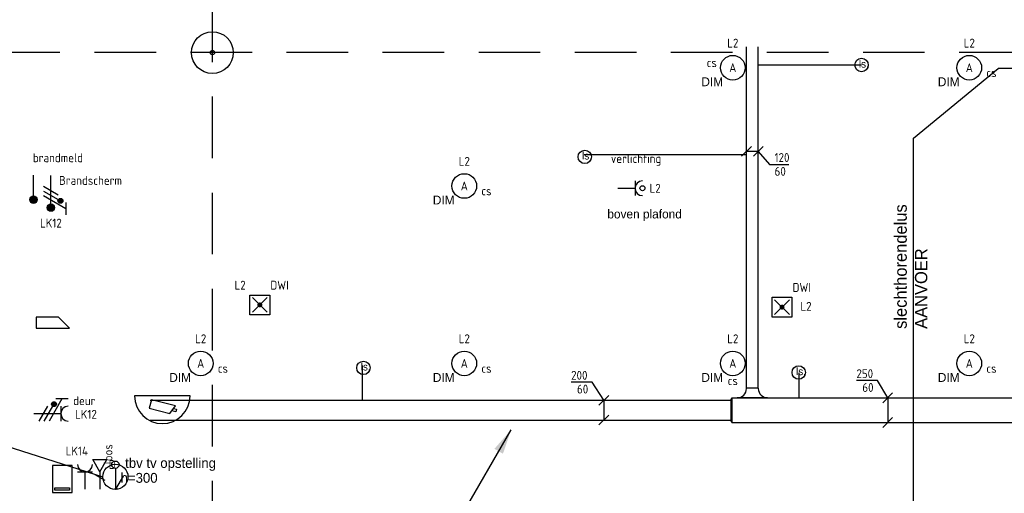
# Model space of a CAD drawing. Header units: millimetres. Extents: x -28157 to 193371, y -2151 to 171990.
# Tile 26 of 31: x 101482 to 111474, y 67493 to 72298. Entities that reach past the tile are written whole.
import ezdxf
from ezdxf.enums import TextEntityAlignment as Align

# ---------------------------------------------------------------- set-up
doc = ezdxf.new("R2010")
doc.units = ezdxf.units.MM
doc.header["$LTSCALE"] = 50
doc.linetypes.add('2322122_a', pattern=[19.5, 12.5, -7])
doc.layers.get('0').update_dxf_attribs({"linetype": 'CONTINUOUS'})
for name, color, linetype in [('BL$2----', 7, 'CONTINUOUS'), ('BL$9----', 7, 'CONTINUOUS'), ('EL6131--_KG_D', 6, 'CONTINUOUS'), ('EL6222--', 20, 'CONTINUOUS'), ('EL6311--', 20, 'CONTINUOUS'), ('EL6321--', 3, 'CONTINUOUS'), ('EL6441--', 3, 'CONTINUOUS'), ('EL6522--', 3, 'CONTINUOUS'), ('EL6524--', 3, 'CONTINUOUS'), ('EM6131--_KG', 7, 'CONTINUOUS'), ('Inter Visual Systems Leidingen boven plafond tbv. AV', 5, 'CONTINUOUS'), ('Inter Visual Systems Vloerleidingen tbv. Slechthorendenlus', 5, 'CONTINUOUS'), ('Inter Visual Systems Voorzieningen E', 5, 'CONTINUOUS'), ('Sparingen Heegt', 6, 'CONTINUOUS'), ('WL570---_RETOUR_D', 140, 'CONTINUOUS')]:
    doc.layers.add(name, color=color, linetype=linetype)
doc.layers.add('Referentiepunt', color=253, linetype='CONTINUOUS', plot=False)
doc.styles.add('BURO-012', font='BUROFONT.shx', dxfattribs={"height": 120})
doc.styles.add('buro-018', font='BUROFONT.shx', dxfattribs={"height": 180})
doc.styles.add('STABICAD-018', font='ISOCP.SHX', dxfattribs={"height": 90})

# ---------------------------------------------------------------- blocks, each defined once
blk = doc.blocks.new('E00463')
at = {"color": 0, "linetype": 'Continuous'}
for p, q in [((2, 6.5), (-2, 6.5)), ((-2, 6.5), (-2, 1)), ((-1.5, 6), (1.5, 6)), ((-1.5, 5.5), (-1.5, 6)), ((1.5, 6), (1.5, 5.5)), ((2, 1), (2, 6.5)), ((1.5, 5.5), (-1.5, 5.5)), ((-2, 1), (2, 1))]:
    blk.add_line(p, q, dxfattribs=at)
at = {"color": 0, "linetype": 'Continuous', "style": 'STABICAD-018'}
blk.add_attdef('SECURITY_PANEL', text='', height=1.8, dxfattribs=at).set_placement((0, 10), align=Align.CENTER)
for tag, p in [('TEXT1', (0, 9)), ('ARTICLECODE', (0, 0))]:
    blk.add_attdef(tag, text='', height=1.8, dxfattribs=at).set_placement(p, align=Align.MIDDLE)
blk = doc.blocks.new('VB662DAL')
at = {"color": 0, "linetype": 'Continuous'}
for points in [[(-3.38, 3.25), (-3.38, 1), (3.38, 1)], [(1.12, 3.25), (-3.38, 3.25)], [(1.12, 3.25), (3.38, 1)]]:
    blk.add_lwpolyline(points, dxfattribs=at)
at = {"color": 0, "linetype": 'Continuous', "style": 'STABICAD-018'}
blk.add_attdef('SECURITY_PANEL', text='', height=1.8, dxfattribs=at).set_placement((0, 12.12), align=Align.CENTER)
for tag, p in [('TEXT1', (0, 5.75)), ('ARTICLECODE', (0, 2.12))]:
    blk.add_attdef(tag, text='', height=1.8, dxfattribs=at).set_placement(p, align=Align.MIDDLE)
blk = doc.blocks.new('111304')
at = {"color": 0, "linetype": 'Continuous'}
for p, q in [((-1.5, 4.5), (1.5, 4.5)), ((0, 1), (0, 4.5))]:
    blk.add_line(p, q, dxfattribs=at)
blk.add_arc((0, 6), 1.5, 180, 0, dxfattribs=at)
at = {"color": 0, "linetype": 'Continuous', "style": 'buro-018'}
for tag, p in [('PANEL', (0, 11.5)), ('CIRCUIT', (0, 8.5)), ('SUBCIRCUIT', (4.5, 8.5))]:
    blk.add_attdef(tag, text='', height=1.8, dxfattribs=at).set_placement(p, align=Align.MIDDLE)
at = {"color": 0, "linetype": 'Continuous', "style": 'buro-018', "flags": 1}
for tag, p in [('POWERCODE', (13, 8.5)), ('ARTICLECODE', (0, 0))]:
    blk.add_attdef(tag, text='', height=1.8, dxfattribs=at).set_placement(p, align=Align.MIDDLE)
blk = doc.blocks.new('*U414')
at = {"color": 0, "linetype": 'Continuous'}
for p, q in [((0, 100, -2730), (5892.4, 100, -2730)), ((0, -100, -2730), (5892.4, -100, -2730))]:
    blk.add_line(p, q, dxfattribs=at)
at = {"layer": 'Sparingen Heegt', "color": 2, "style": 'BURO-012'}
for tag, p in [('SECTIONCODE', (105752.6, 68486.3, 2730)), ('POSITIONCODE', (105752.6, 68486.3, 2730)), ('ELEMENTCODE', (102806.9, 68336.3, 2730))]:
    blk.add_attdef(tag, p, '', height=2, dxfattribs=at)
at = {"layer": 'Sparingen Heegt', "style": 'BURO-012'}
blk.add_attdef('CODE', (102806.9, 68336.3, 2730), '', height=1.8, dxfattribs=at)
blk = doc.blocks.new('*U410')
at = {"color": 0, "linetype": 'Continuous'}
for p, q in [((0, 125, -2730), (3525.1, 125, -2730)), ((0, -125, -2730), (3525.1, -125, -2730))]:
    blk.add_line(p, q, dxfattribs=at)
at = {"layer": 'Sparingen Heegt', "color": 2, "style": 'BURO-012'}
for tag, p in [('SECTIONCODE', (108783.6, 68486.3, 2730)), ('POSITIONCODE', (108783.6, 68486.3, 2730)), ('ELEMENTCODE', (108709.4, 68336.3, 2730))]:
    blk.add_attdef(tag, p, '', height=2, dxfattribs=at)
at = {"layer": 'Sparingen Heegt', "style": 'BURO-012'}
blk.add_attdef('CODE', (108709.4, 68336.3, 2730), '', height=1.8, dxfattribs=at)
blk = doc.blocks.new('VB660VDC')
at = {"color": 0, "linetype": 'Continuous'}
for p, q in [((-2.86, 3.7), (-2.72, 4.22)), ((-2.72, 4.22), (-1.92, 4.02)), ((-1.52, 4.57), (-2.66, 3)), ((2.66, 3.5), (-1.52, 4.57)), ((-2.26, 3.55), (-2.86, 3.7)), ((-2.66, 3), (2.22, 1.76)), ((2.22, 1.76), (2.66, 3.5)), ((-5.62, 1), (5.62, 1))]:
    blk.add_line(p, q, dxfattribs=at)
blk.add_arc((0, 1), 5.62, 0, 180, dxfattribs=at)
at = {"color": 0, "linetype": 'Continuous', "style": 'STABICAD-018'}
blk.add_attdef('SECURITY_PANEL', text='', height=1.8, dxfattribs=at).set_placement((0, 13.25), align=Align.CENTER)
for tag, p in [('TEXT1', (0, 8)), ('ARTICLECODE', (0, 3.25))]:
    blk.add_attdef(tag, text='', height=1.8, dxfattribs=at).set_placement(p, align=Align.MIDDLE)
blk = doc.blocks.new('E00078')
at = {"color": 0, "linetype": 'Continuous'}
for p, q in [((-3, 6.48), (-3, 8.98)), ((-3, 7.73), (1.5, 5.13)), ((0, 6.75), (0, 1)), ((1.5, 4.13), (-1.5, 5.87)), ((1.5, 3.13), (-1.5, 4.87))]:
    blk.add_line(p, q, dxfattribs=at)
for points, const_width in [([(-0.38, 7.5, 1), (0.38, 7.5, 1)], 0.75), ([(-2.18, 6.12, 1), (-1.68, 6.12, 1)], 0.5)]:
    blk.add_lwpolyline(points, format="xyb", close=True, dxfattribs=dict(at, const_width=const_width))
for centre, radius in [((0, 7.5), 0.75), ((-1.93, 6.12), 0.5)]:
    blk.add_circle(centre, radius, dxfattribs=at)
at = {"color": 0, "linetype": 'Continuous', "style": 'STABICAD-018'}
for tag, p in [('PANEL', (0, 14)), ('CIRCUIT', (0, 11)), ('SUBCIRCUIT', (4.5, 11)), ('ARTICLECODE', (0, 0))]:
    blk.add_attdef(tag, text='', height=1.8, dxfattribs=at).set_placement(p, align=Align.MIDDLE)
at = {"color": 0, "linetype": 'Continuous', "style": 'STABICAD-018', "flags": 1}
blk.add_attdef('POWERCODE', text='', height=1.8, dxfattribs=at).set_placement((13, 11), align=Align.MIDDLE)
blk = doc.blocks.new('E00416')
at = {"color": 0, "linetype": 'Continuous'}
for p, q in [((-3, 7.98), (-3, 5.48)), ((-3, 6.73), (1.5, 4.13)), ((-1.5, 6.5), (1.5, 6.5)), ((0, 1), (0, 6.5)), ((1.5, 3.13), (-1.5, 4.87)), ((1.5, 2.13), (-1.5, 3.87))]:
    blk.add_line(p, q, dxfattribs=at)
at = {"color": 0, "linetype": 'Continuous', "const_width": 0.5}
blk.add_lwpolyline([(-1.68, 5.12, 1), (-2.18, 5.12, 1)], format="xyb", close=True, dxfattribs=at)
at = {"color": 0, "linetype": 'Continuous'}
blk.add_circle((-1.93, 5.12), 0.5, dxfattribs=at)
blk.add_arc((0, 8), 1.5, 180, 0, dxfattribs=at)
at = {"color": 0, "linetype": 'Continuous', "style": 'STABICAD-018'}
for tag, p in [('PANEL', (0, 13)), ('CIRCUIT', (0, 10)), ('SUBCIRCUIT', (4.5, 10)), ('ARTICLECODE', (0, 0))]:
    blk.add_attdef(tag, text='', height=1.8, dxfattribs=at).set_placement(p, align=Align.MIDDLE)
at = {"color": 0, "linetype": 'Continuous', "style": 'STABICAD-018', "flags": 1}
blk.add_attdef('POWERCODE', text='', height=1.8, dxfattribs=at).set_placement((13, 10), align=Align.MIDDLE)
blk = doc.blocks.new('*U101')
at = {"linetype": 'Continuous'}
for color, points in [(0, [(-30, -125), (30, -125), (30, 125), (17.4, -72.5)]), (256, [(-650, -1125.8), (-568.3, -884.3), (-481.7, -934.3)])]:
    blk.add_hatch(color=color, dxfattribs=at).paths.add_polyline_path(points, flags=0)
at = {"color": 0, "linetype": 'Continuous'}
for p, q in [((-30, 125, -2730), (30, 125, -2730)), ((-30, -125, -2730), (-30, 125, -2730)), ((30, 125, -2730), (30, -125, -2730)), ((30, -125, -2730), (-30, -125, -2730))]:
    blk.add_line(p, q, dxfattribs=at)
at = {"linetype": 'Continuous'}
for p, q in [((-30, 125, -2730), (-30, 0, -2730)), ((0, 0, -2730), (-650, -1125.8, -2730)), ((-30, -125, -2730), (-30, 0, -2730))]:
    blk.add_line(p, q, dxfattribs=at)
blk = doc.blocks.new('*U413')
at = {"color": 0, "linetype": 'Continuous'}
for p, q in [((0, 60, -2730), (3462.8, 60, -2730)), ((0, -60, -2730), (3462.8, -60, -2730))]:
    blk.add_line(p, q, dxfattribs=at)
at = {"layer": 'Sparingen Heegt', "color": 2, "style": 'BURO-012'}
for tag, p in [('SECTIONCODE', (108767.8, 70292.2, 2730)), ('POSITIONCODE', (108767.8, 70292.2, 2730)), ('ELEMENTCODE', (108917.8, 68561.3, 2730))]:
    blk.add_attdef(tag, p, '', height=2, dxfattribs=at)
at = {"layer": 'Sparingen Heegt', "style": 'BURO-012'}
blk.add_attdef('CODE', (108917.8, 68561.3, 2730), '', height=1.8, dxfattribs=at)
blk = doc.blocks.new('1115B3')
at = {"color": 0, "linetype": 'Continuous'}
blk.add_circle((0, 3.5), 2.5, dxfattribs=at)
at = {"color": 0, "linetype": 'Continuous', "style": 'STABICAD-018'}
for tag, p in [('PANEL', (0, 11.5)), ('CIRCUIT', (0, 8.5)), ('SUBCIRCUIT', (4.5, 8.5)), ('LIGHTFIXTURECODE', (0, 3.5)), ('SWITCHCODE', (4.5, 2.5))]:
    blk.add_attdef(tag, text='', height=1.8, dxfattribs=at).set_placement(p, align=Align.MIDDLE)
blk = doc.blocks.new('111512')
at = {"color": 0, "linetype": 'Continuous'}
for p, q in [((-2, 2), (2, 2)), ((-2, -2), (-2, 2)), ((2, 2), (2, -2)), ((-1.5, -1.5), (1.5, 1.5)), ((1.5, -1.5), (-1.5, 1.5)), ((2, -2), (-2, -2))]:
    blk.add_line(p, q, dxfattribs=at)
at = {"color": 0, "linetype": 'Continuous', "const_width": 0.5}
blk.add_lwpolyline([(-0.25, 0, 1), (0.25, 0, 1)], format="xyb", close=True, dxfattribs=at)
at = {"color": 0, "linetype": 'Continuous', "style": 'buro-018'}
for tag, p in [('PANEL', (0, 11.17)), ('CIRCUIT', (0, 8.17)), ('SUBCIRCUIT', (4.5, 8.17)), ('LIGHTFIXTURECODE', (0, 4))]:
    blk.add_attdef(tag, text='', height=1.8, dxfattribs=at).set_placement(p, align=Align.MIDDLE)
blk = doc.blocks.new('*U412')
at = {"color": 0, "linetype": 'Continuous'}
for p, q in [((0, 125, -2730), (10, 100, -2730)), ((0, -125, -2730), (0, 125, -2730)), ((10, -100, -2730), (10, 100, -2730)), ((10, -100, -2730), (0, -125, -2730))]:
    blk.add_line(p, q, dxfattribs=at)
at = {"layer": 'Sparingen Heegt', "color": 2, "style": 'BURO-012'}
for tag in ['SECTIONCODE', 'ELEMENTCODE', 'POSITIONCODE']:
    blk.add_attdef(tag, (108709.4, 68336.3, 2730), '', height=2, dxfattribs=at)
at = {"layer": 'Sparingen Heegt', "style": 'BURO-012'}
blk.add_attdef('CODE', (108709.4, 68336.3, 2730), '', height=1.8, dxfattribs=at)
blk = doc.blocks.new('*U411')
at = {"color": 0, "linetype": 'Continuous'}
for p, q in [((0, -155, -2730), (0, 155, -2730)), ((100, 60, -2730), (95, 60, -2730)), ((100, -60, -2730), (100, 60, -2730)), ((100, -60, -2730), (95, -60, -2730))]:
    blk.add_line(p, q, dxfattribs=at)
for centre, start, end in [((95, 155, -2730), 180, 270), ((95, -155, -2730), 90, 180)]:
    blk.add_arc(centre, 95, start, end, dxfattribs=at)
at = {"layer": 'Sparingen Heegt', "color": 2, "style": 'BURO-012'}
for tag in ['SECTIONCODE', 'ELEMENTCODE', 'POSITIONCODE']:
    blk.add_attdef(tag, (108917.8, 68461.3, 2730), '', height=2, dxfattribs=at)
at = {"layer": 'Sparingen Heegt', "style": 'BURO-012'}
blk.add_attdef('CODE', (108917.8, 68461.3, 2730), '', height=1.8, dxfattribs=at)
blk = doc.blocks.new('E00152')
at = {"color": 0, "linetype": 'Continuous'}
for p, q in [((-1.44, 7), (1.44, 7)), ((0, 4.5), (-1.44, 7)), ((0, 4.5), (1.44, 7)), ((-1, 4), (1, 2.85)), ((0, 4.5), (0, 1))]:
    blk.add_line(p, q, dxfattribs=at)
at = {"color": 7, "style": 'buro-018'}
for tag, p in [('COMMENT1', (0, 12)), ('DATACOM1', (0, 9))]:
    blk.add_attdef(tag, text='', height=1.8, dxfattribs=at).set_placement(p, align=Align.MIDDLE)
at = {"color": 0, "style": 'buro-018'}
blk.add_attdef('TEXT1', text='', height=1.8, dxfattribs=at).set_placement((2.5, 6), align=Align.MIDDLE)
at = {"color": 0, "linetype": 'Continuous', "style": 'buro-018', "flags": 1}
blk.add_attdef('ARTICLECODE', text='', height=1.8, dxfattribs=at).set_placement((0, 0), align=Align.MIDDLE)
blk = doc.blocks.new('*U297')
at = {"color": 0, "linetype": 'Continuous'}
for p, q in [((-117.9, 183.9, -2730), (-332.3, 183.9, -2730)), ((0, 0, -2730), (-117.9, 183.9, -2730)), ((-50, -50, -2730), (50, 50, -2730)), ((0, 0, -2730), (0, -200, -2730)), ((-50, -250, -2730), (50, -150, -2730))]:
    blk.add_line(p, q, dxfattribs=at)
at = {"color": 0, "linetype": 'Continuous', "style": 'STABICAD-018'}
for s, p in [('200', (-332.3, 208.9, -2730)), ('60', (-272.4, 68.9, -2730))]:
    blk.add_text(s, height=90, dxfattribs=at).set_placement(p)
at = {"layer": 'Sparingen Heegt', "style": 'BURO-012'}
blk.add_attdef('CODE', (107410.4, 68436.3, 2730), '', height=1.8, dxfattribs=at)
blk = doc.blocks.new('*U296')
at = {"color": 0, "linetype": 'Continuous'}
for p, q in [((-170, -50, -2730), (-70, 50, -2730)), ((0, 0, -2730), (-120, 0, -2730)), ((-50, -50, -2730), (50, 50, -2730)), ((0, 0, -2730), (115.4, -132.7, -2730)), ((115.4, -132.7, -2730), (309.5, -132.7, -2730))]:
    blk.add_line(p, q, dxfattribs=at)
at = {"color": 0, "linetype": 'Continuous', "style": 'STABICAD-018'}
for s, p in [('120', (165.4, -107.7, -2730)), ('60', (165.4, -247.7, -2730))]:
    blk.add_text(s, height=90, dxfattribs=at).set_placement(p)
at = {"layer": 'Sparingen Heegt', "style": 'BURO-012'}
blk.add_attdef('CODE', (108977.8, 70962.4, 2730), '', height=1.8, dxfattribs=at)
blk = doc.blocks.new('*U313')
at = {"color": 0, "linetype": 'Continuous'}
for p, q in [((-103.4, 175.4, -2730), (-317.7, 175.4, -2730)), ((0, 0, -2730), (-103.4, 175.4, -2730)), ((-50, -50, -2730), (50, 50, -2730)), ((0, 0, -2730), (0, -250, -2730)), ((-50, -300, -2730), (50, -200, -2730))]:
    blk.add_line(p, q, dxfattribs=at)
at = {"color": 0, "linetype": 'Continuous', "style": 'STABICAD-018'}
for s, p in [('250', (-317.7, 200.4, -2730)), ('60', (-257.8, 60.4, -2730))]:
    blk.add_text(s, height=90, dxfattribs=at).set_placement(p)
at = {"layer": 'Sparingen Heegt', "style": 'BURO-012'}
blk.add_attdef('CODE', (110291.2, 68461.3, 2730), '', height=1.8, dxfattribs=at)
blk = doc.blocks.new('E00008')
at = {"color": 0, "linetype": 'Continuous'}
blk.add_line((0, 6), (0, 1), dxfattribs=at)
at = {"color": 0, "linetype": 'Continuous', "const_width": 0.75}
blk.add_lwpolyline([(-0.375, 6, 1), (0.375, 6, 1)], format="xyb", close=True, dxfattribs=at)
at = {"color": 0, "linetype": 'Continuous'}
blk.add_circle((0, 6), 0.75, dxfattribs=at)
at = {"color": 0, "linetype": 'Continuous', "style": 'STABICAD-018'}
for tag, p in [('COMMENT1', (0, 12)), ('DATACOM1', (0, 9)), ('TEXT1', (2.5, 6)), ('ARTICLECODE', (0, 0))]:
    blk.add_attdef(tag, text='', height=1.8, dxfattribs=at).set_placement(p, align=Align.MIDDLE)
blk = doc.blocks.new('E00516')
at = {"color": 0, "linetype": 'Continuous'}
for p, q in [((-1.5, 4.5), (1.5, 4.5)), ((0, 1), (0, 4.5))]:
    blk.add_line(p, q, dxfattribs=at)
blk.add_circle((0, 6), 0.5, dxfattribs=at)
blk.add_arc((0, 6), 1.5, 180, 0, dxfattribs=at)
at = {"color": 0, "linetype": 'Continuous', "style": 'STABICAD-018'}
for tag, p in [('PANEL', (0, 11)), ('CIRCUIT', (0, 8)), ('SUBCIRCUIT', (4.5, 8)), ('SWITCHCODE', (3.5, 5)), ('ARTICLECODE', (0, 0))]:
    blk.add_attdef(tag, text='', height=1.8, dxfattribs=at).set_placement(p, align=Align.MIDDLE)
blk = doc.blocks.new('E00141')
at = {"color": 0, "linetype": 'Continuous'}
blk.add_line((0, 5.25), (0, 1), dxfattribs=at)
blk.add_circle((0, 6), 0.75, dxfattribs=at)
at = {"color": 0, "linetype": 'Continuous', "style": 'STABICAD-018'}
for tag, p in [('COMMENT1', (0, 12)), ('DATACOM1', (0, 9)), ('TEXT1', (5, 6)), ('ARTICLECODE', (0, 0))]:
    blk.add_attdef(tag, text='', height=1.8, dxfattribs=at).set_placement(p, align=Align.MIDDLE)
blk = doc.blocks.new('E00169')
at = {"color": 0, "linetype": 'Continuous'}
blk.add_line((0, 0), (-5, -8.66), dxfattribs=at)
at = {"color": 0, "linetype": 'Continuous', "const_width": 0.5}
blk.add_lwpolyline([(-0.25, 0, 1), (0.25, 0, 1)], format="xyb", close=True, dxfattribs=at)
at = {"color": 0, "linetype": 'Continuous'}
blk.add_lwpolyline([(-5, -8.66, 0, 1, 0), (-3.5, -6.06, 1, 1, 0)], format="xyseb", dxfattribs=at)
blk.add_circle((0, 0), 0.5, dxfattribs=at)
at = {"color": 0, "linetype": 'Continuous', "style": 'STABICAD-018'}
blk.add_attdef('ARTICLECODE', text='', height=1.8, dxfattribs=at).set_placement((0, 0), align=Align.MIDDLE)

msp = doc.modelspace()

# ---------------------------------------------------------------- linework, layer by layer
at = {"layer": 'BL$9----', "color": 0}
msp.add_circle((103437.97163, 71964.27115), 211.78551, dxfattribs=at)
at = {"layer": 'Inter Visual Systems Leidingen boven plafond tbv. AV'}
for p, q in [((108977.7633, 71839.86436), (110026.03429, 71839.86436)), ((107210.70552, 70928.83628, -2850), (108857.7633, 70928.83628)), ((104958.06084, 68789.45058), (104958.06084, 68436.27997)), ((109388.52308, 68716.83266, 2850), (109388.52308, 68461.27997))]:
    msp.add_line(p, q, dxfattribs=at)
at = {"layer": 'Inter Visual Systems Leidingen boven plafond tbv. AV', "color": 0}
for centre in [(110025.58307, 71838.3518, -1992.55041), (107216.66605, 70906.49031, -1992.55041), (104970.12516, 68765.69075, -1992.55041), (109388.00226, 68718.55494, -1992.55041)]:
    msp.add_circle(centre, 68.06113, dxfattribs=at)
at = {"layer": 'Inter Visual Systems Vloerleidingen tbv. Slechthorendenlus', "color": 11}
for p, q in [((110552.06733, 71095.58182, 2850), (111413.55048, 71801.45278)), ((114714.02699, 71801.45278), (111413.55048, 71801.45278)), ((110552.06733, 66945.95179, 2850), (110552.06733, 71095.58182, 2850))]:
    msp.add_line(p, q, dxfattribs=at)
at = {"layer": 'Inter Visual Systems Voorzieningen E', "color": 0}
msp.add_line((100566.6737, 68220.86173), (102325.39936, 67660.58325, 5700), dxfattribs=at)
msp.add_circle((102452.98698, 67660.58325, 5700), 127.58762, dxfattribs=at)
at = {"layer": 'Referentiepunt', "linetype": '2322122_a'}
for p, q in [((103437.97163, -1256.74877), (103437.97163, 103231.68836)), ((175015.59386, 71964.27115), (-28157.25933, 71964.27115))]:
    msp.add_line(p, q, dxfattribs=at)
at = {"layer": 'WL570---_RETOUR_D', "color": 253, "linetype": '2322122_a'}
msp.add_circle((103437.97163, 71964.27115), 21.45118, dxfattribs=at)

# ---------------------------------------------------------------- block references
at = {"layer": 'EL6131--_KG_D', "linetype": 'Continuous'}
for name, p, rotation in [('*U413', (108917.7633, 68561.27997, 2730), 90.00000000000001), ('*U411', (108917.7633, 68461.27997, 2730), 90.00000000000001), ('*U412', (108709.35868, 68336.27997, 2730), 180)]:
    msp.add_blockref(name, p, dxfattribs=dict(at, rotation=rotation))
for name, p in [('*U410', (108709.35868, 68336.27997, 2730)), ('*U414', (102806.91155, 68336.27997, 2730))]:
    msp.add_blockref(name, p, dxfattribs=at)
at = {"layer": 'EL6131--_KG_D', "color": 6, "linetype": 'Continuous', "rotation": 180}
msp.add_blockref('*U101', (105818.23676, 67009.91669, 2730), dxfattribs=at)
at = {"layer": 'EL6222--', "linetype": 'Continuous'}
ref = msp.add_blockref('E00078', (101798.79019, 70766.4066), dxfattribs=dict(at, xscale=50, yscale=50, zscale=50, rotation=180))
ref.add_attrib('ARTICLECODE', 'Brandscherm', dxfattribs={"layer": '0', "color": 7, "linetype": 'Continuous', "height": 90, "style": 'STABICAD-018'}).set_placement((102200.53083, 70667.63464), align=Align.MIDDLE)
ref.add_attrib('CIRCUIT', 'LK12', dxfattribs={"layer": '0', "color": 7, "linetype": 'Continuous', "height": 90, "style": 'STABICAD-018'}).set_placement((101798.79019, 70234.2416), align=Align.MIDDLE)
ref = msp.add_blockref('E00416', (101574.02699, 68301.18196), dxfattribs=dict(at, xscale=50, yscale=50, zscale=50, rotation=270))
ref.add_attrib('ARTICLECODE', 'deur', dxfattribs={"layer": '0', "color": 7, "linetype": 'Continuous', "height": 90, "style": 'STABICAD-018'}).set_placement((102137.5772, 68432.68287), align=Align.MIDDLE)
ref.add_attrib('CIRCUIT', 'LK12', dxfattribs={"layer": '0', "color": 7, "linetype": 'Continuous', "height": 90, "style": 'STABICAD-018'}).set_placement((102154.45163, 68294.6712), align=Align.MIDDLE)
ref = msp.add_blockref('111304', (102145.24427, 67484.91669), dxfattribs=dict(at, xscale=50, yscale=50, zscale=50))
ref.add_attrib('CIRCUIT', 'LK14', dxfattribs={"layer": '0', "color": 7, "linetype": 'Continuous', "height": 90, "style": 'STABICAD-018'}).set_placement((102061.71868, 67922.20342), align=Align.MIDDLE)
at = {"layer": 'EL6311--', "linetype": 'Continuous'}
ref = msp.add_blockref('1115B3', (108719.02699, 71635.9167, 2730), dxfattribs=dict(at, xscale=50, yscale=50, zscale=50))
ref.add_attrib('CIRCUIT', 'L2', dxfattribs={"layer": '0', "color": 7, "linetype": 'Continuous', "height": 90, "style": 'STABICAD-018'}).set_placement((108719.02699, 72060.9167, 2730), align=Align.MIDDLE)
ref.add_attrib('LIGHTFIXTURECODE', 'A', dxfattribs={"layer": '0', "color": 1, "linetype": 'Continuous', "height": 90, "style": 'STABICAD-018'}).set_placement((108719.02699, 71810.9167, 2730), align=Align.MIDDLE)
ref.add_attrib('SWITCHCODE', 'cs', dxfattribs={"layer": '0', "color": 1, "linetype": 'Continuous', "height": 90, "style": 'STABICAD-018'}).set_placement((108505.92682, 71862.25633, 2730), align=Align.MIDDLE)
ref = msp.add_blockref('1115B3', (111119.02699, 71635.9167, 2730), dxfattribs=dict(at, xscale=50, yscale=50, zscale=50))
ref.add_attrib('CIRCUIT', 'L2', dxfattribs={"layer": '0', "color": 7, "linetype": 'Continuous', "height": 90, "style": 'STABICAD-018'}).set_placement((111119.02699, 72060.9167, 2730), align=Align.MIDDLE)
ref.add_attrib('LIGHTFIXTURECODE', 'A', dxfattribs={"layer": '0', "color": 1, "linetype": 'Continuous', "height": 90, "style": 'STABICAD-018'}).set_placement((111119.02699, 71810.9167, 2730), align=Align.MIDDLE)
ref.add_attrib('SWITCHCODE', 'cs', dxfattribs={"layer": '0', "color": 1, "linetype": 'Continuous', "height": 90, "style": 'STABICAD-018'}).set_placement((111344.02699, 71760.9167, 2730), align=Align.MIDDLE)
ref = msp.add_blockref('1115B3', (105994.02699, 70435.9167, 2730), dxfattribs=dict(at, xscale=50, yscale=50, zscale=50))
ref.add_attrib('CIRCUIT', 'L2', dxfattribs={"layer": '0', "color": 7, "linetype": 'Continuous', "height": 90, "style": 'STABICAD-018'}).set_placement((105994.02699, 70860.9167, 2730), align=Align.MIDDLE)
ref.add_attrib('LIGHTFIXTURECODE', 'A', dxfattribs={"layer": '0', "color": 1, "linetype": 'Continuous', "height": 90, "style": 'STABICAD-018'}).set_placement((105994.02699, 70610.9167, 2730), align=Align.MIDDLE)
ref.add_attrib('SWITCHCODE', 'cs', dxfattribs={"layer": '0', "color": 1, "linetype": 'Continuous', "height": 90, "style": 'STABICAD-018'}).set_placement((106219.02699, 70560.9167, 2730), align=Align.MIDDLE)
ref = msp.add_blockref('E00516', (107502.18875, 70588.06735, 2730), dxfattribs=dict(at, xscale=50, yscale=50, zscale=50, rotation=270))
ref.add_attrib('ARTICLECODE', 'verlichting', dxfattribs={"layer": '0', "color": 7, "linetype": 'Continuous', "height": 90, "style": 'STABICAD-018'}).set_placement((107737.81024, 70875.67464, 2730), align=Align.MIDDLE)
ref.add_attrib('CIRCUIT', 'L2', dxfattribs={"layer": '0', "color": 7, "linetype": 'Continuous', "height": 90, "style": 'STABICAD-018'}).set_placement((107931.14375, 70588.06735, 2730), align=Align.MIDDLE)
ref = msp.add_blockref('1115B3', (103319.02699, 68635.9167, 2730), dxfattribs=dict(at, xscale=50, yscale=50, zscale=50))
ref.add_attrib('CIRCUIT', 'L2', dxfattribs={"layer": '0', "color": 7, "linetype": 'Continuous', "height": 90, "style": 'STABICAD-018'}).set_placement((103319.02699, 69060.9167, 2730), align=Align.MIDDLE)
ref.add_attrib('LIGHTFIXTURECODE', 'A', dxfattribs={"layer": '0', "color": 1, "linetype": 'Continuous', "height": 90, "style": 'STABICAD-018'}).set_placement((103319.02699, 68810.9167, 2730), align=Align.MIDDLE)
ref.add_attrib('SWITCHCODE', 'cs', dxfattribs={"layer": '0', "color": 1, "linetype": 'Continuous', "height": 90, "style": 'STABICAD-018'}).set_placement((103544.02699, 68760.9167, 2730), align=Align.MIDDLE)
ref = msp.add_blockref('1115B3', (105994.02699, 68635.9167, 2730), dxfattribs=dict(at, xscale=50, yscale=50, zscale=50))
ref.add_attrib('CIRCUIT', 'L2', dxfattribs={"layer": '0', "color": 7, "linetype": 'Continuous', "height": 90, "style": 'STABICAD-018'}).set_placement((105994.02699, 69060.9167, 2730), align=Align.MIDDLE)
ref.add_attrib('LIGHTFIXTURECODE', 'A', dxfattribs={"layer": '0', "color": 1, "linetype": 'Continuous', "height": 90, "style": 'STABICAD-018'}).set_placement((105994.02699, 68810.9167, 2730), align=Align.MIDDLE)
ref.add_attrib('SWITCHCODE', 'cs', dxfattribs={"layer": '0', "color": 1, "linetype": 'Continuous', "height": 90, "style": 'STABICAD-018'}).set_placement((106219.02699, 68760.9167, 2730), align=Align.MIDDLE)
ref = msp.add_blockref('1115B3', (108719.02699, 68635.9167, 2730), dxfattribs=dict(at, xscale=50, yscale=50, zscale=50))
ref.add_attrib('CIRCUIT', 'L2', dxfattribs={"layer": '0', "color": 7, "linetype": 'Continuous', "height": 90, "style": 'STABICAD-018'}).set_placement((108719.02699, 69060.9167, 2730), align=Align.MIDDLE)
ref.add_attrib('LIGHTFIXTURECODE', 'A', dxfattribs={"layer": '0', "color": 1, "linetype": 'Continuous', "height": 90, "style": 'STABICAD-018'}).set_placement((108719.02699, 68810.9167, 2730), align=Align.MIDDLE)
ref.add_attrib('SWITCHCODE', 'cs', dxfattribs={"layer": '0', "color": 1, "linetype": 'Continuous', "height": 90, "style": 'STABICAD-018'}).set_placement((108719.02699, 68635.9167, 2730), align=Align.MIDDLE)
ref = msp.add_blockref('1115B3', (111119.02699, 68635.9167, 2730), dxfattribs=dict(at, xscale=50, yscale=50, zscale=50))
ref.add_attrib('CIRCUIT', 'L2', dxfattribs={"layer": '0', "color": 7, "linetype": 'Continuous', "height": 90, "style": 'STABICAD-018'}).set_placement((111119.02699, 69060.9167, 2730), align=Align.MIDDLE)
ref.add_attrib('LIGHTFIXTURECODE', 'A', dxfattribs={"layer": '0', "color": 1, "linetype": 'Continuous', "height": 90, "style": 'STABICAD-018'}).set_placement((111119.02699, 68810.9167, 2730), align=Align.MIDDLE)
ref.add_attrib('SWITCHCODE', 'cs', dxfattribs={"layer": '0', "color": 1, "linetype": 'Continuous', "height": 90, "style": 'STABICAD-018'}).set_placement((111344.02699, 68760.9167, 2730), align=Align.MIDDLE)
at = {"layer": 'EL6321--', "linetype": 'Continuous'}
ref = msp.add_blockref('111512', (103919.02699, 69404.57775, 2730), dxfattribs=dict(at, xscale=50, yscale=50, zscale=50))
ref.add_attrib('CIRCUIT', 'L2', dxfattribs={"layer": '0', "color": 7, "linetype": 'Continuous', "height": 90, "style": 'STABICAD-018'}).set_placement((103719.02699, 69604.57775, 2730), align=Align.MIDDLE)
ref.add_attrib('LIGHTFIXTURECODE', 'DWI', dxfattribs={"layer": '0', "color": 7, "linetype": 'Continuous', "height": 90, "style": 'STABICAD-018'}).set_placement((104119.02699, 69604.57775, 2730), align=Align.MIDDLE)
ref = msp.add_blockref('111512', (109218.83478, 69381.53127, 2730), dxfattribs=dict(at, xscale=50, yscale=50, zscale=50))
ref.add_attrib('CIRCUIT', 'L2', dxfattribs={"layer": '0', "color": 7, "linetype": 'Continuous', "height": 90, "style": 'STABICAD-018'}).set_placement((109462.07612, 69389.50296, 2730), align=Align.MIDDLE)
ref.add_attrib('LIGHTFIXTURECODE', 'DWI', dxfattribs={"layer": '0', "color": 7, "linetype": 'Continuous', "height": 90, "style": 'STABICAD-018'}).set_placement((109418.83478, 69581.53127, 2730), align=Align.MIDDLE)
at = {"layer": 'EL6441--', "linetype": 'Continuous'}
ref = msp.add_blockref('E00008', (101621.94774, 70771.50562), dxfattribs=dict(at, xscale=50, yscale=50, zscale=50, rotation=180))
ref.add_attrib('TEXT1', 'brandmeld', dxfattribs={"layer": '0', "color": 7, "linetype": 'Continuous', "height": 90, "style": 'STABICAD-018'}).set_placement((101870.18728, 70897.5455), align=Align.MIDDLE)
ref = msp.add_blockref('E00152', (102294.8916, 67485.00463), dxfattribs=dict(at, xscale=50, yscale=50, zscale=50))
ref.add_attrib('TEXT1', 'D', dxfattribs={"layer": '0', "color": 7, "linetype": 'Continuous', "height": 90, "style": 'STABICAD-018'}).set_placement((102419.8916, 67785.00463), align=Align.MIDDLE)
at = {"layer": 'EL6522--', "linetype": 'Continuous', "xscale": 50, "yscale": 50, "zscale": 50}
msp.add_blockref('VB662DAL', (101818.5479, 69118.26624), dxfattribs=at)
at = {"layer": 'EL6522--', "linetype": 'Continuous', "xscale": 50, "yscale": 50, "zscale": 50, "rotation": 180}
msp.add_blockref('E00463', (101913.84048, 67824.47603), dxfattribs=at)
at = {"layer": 'EL6524--', "linetype": 'Continuous', "xscale": 50, "yscale": 50, "zscale": 50, "rotation": 180}
msp.add_blockref('VB660VDC', (102929.46514, 68530.48243), dxfattribs=at)
at = {"layer": 'EM6131--_KG', "linetype": 'Continuous'}
for name, p in [('*U296', (108977.7633, 70962.39317, 2730)), ('*U313', (110291.21366, 68461.27997, 2730)), ('*U297', (107410.43876, 68436.27997, 2730))]:
    msp.add_blockref(name, p, dxfattribs=at)
at = {"layer": 'Inter Visual Systems Voorzieningen E', "color": 3, "linetype": 'Continuous'}
ref = msp.add_blockref('E00141', (102452.98698, 67482.99572, 5700), dxfattribs=dict(at, xscale=50, yscale=50, zscale=50))
ref.add_attrib('TEXT1', 'loos ', dxfattribs={"layer": '0', "color": 7, "linetype": 'Continuous', "height": 90, "rotation": 90, "style": 'STABICAD-018'}).set_placement((102378.48142, 67914.56191, 5700), align=Align.MIDDLE)
at = {"layer": 'Inter Visual Systems Voorzieningen E', "color": 3, "xscale": 14.73758252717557, "yscale": 14.73758252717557, "zscale": 50, "rotation": 180}
msp.add_blockref('E00169', (102460.35614, 67540.36471, 2850), dxfattribs=at)

# ---------------------------------------------------------------- texts
at = {"layer": 'BL$2----', "char_height": 100, "attachment_point": 1, "style": 'BURO-012'}
for s, width, insert in [('tbv tv opstelling', 1266.7616817, (102552.25132, 67850.58658, 2730)), ('h=300', 882.2052629, (102505.98335, 67699.63654, 5460))]:
    msp.add_mtext_dynamic_manual_height_columns(s, width=width, gutter_width=600, heights=[0], dxfattribs=dict(at, insert=insert))
at = {"layer": 'EL6222--', "color": 0, "char_height": 90, "width": 2288.4092907, "attachment_point": 1, "style": 'BURO-012'}
for s, insert in [('DIM', (108400.02759, 71713.43282, 2730)), ('DIM', (110800.02759, 71713.43282, 2730)), ('DIM', (105675.02759, 70513.43282, 2730)), ('boven plafond', (107445.79006, 70371.8733, 5460)), ('DIM', (103000.02759, 68713.43282, 2730)), ('DIM', (105675.02759, 68713.43282, 2730)), ('DIM', (108400.02759, 68713.43282, 2730)), ('DIM', (110800.02759, 68713.43282, 2730))]:
    msp.add_mtext(s, dxfattribs=dict(at, insert=insert))
at = {"layer": 'Inter Visual Systems Leidingen boven plafond tbv. AV', "color": 0, "char_height": 75, "attachment_point": 1, "style": 'BURO-012'}
for insert in [(109998.90223, 71886.72674, -2232.55041), (107189.98521, 70954.86526, -2232.55041), (104943.44432, 68814.06569, -2232.55041), (109361.32143, 68766.92988, -2232.55041)]:
    msp.add_mtext_dynamic_manual_height_columns('\\A1;ls.', width=1200.6200925, gutter_width=600, heights=[0], dxfattribs=dict(at, insert=insert))
at = {"layer": 'Inter Visual Systems Vloerleidingen tbv. Slechthorendenlus', "color": 0, "insert": (110359.45248, 69161.20545, 2730), "char_height": 125, "width": 2288.4092907, "attachment_point": 1, "rotation": 90, "style": 'BURO-012'}
msp.add_mtext('slechthorendelus\\PAANVOER', dxfattribs=at)

doc.saveas('drawing.dxf')
